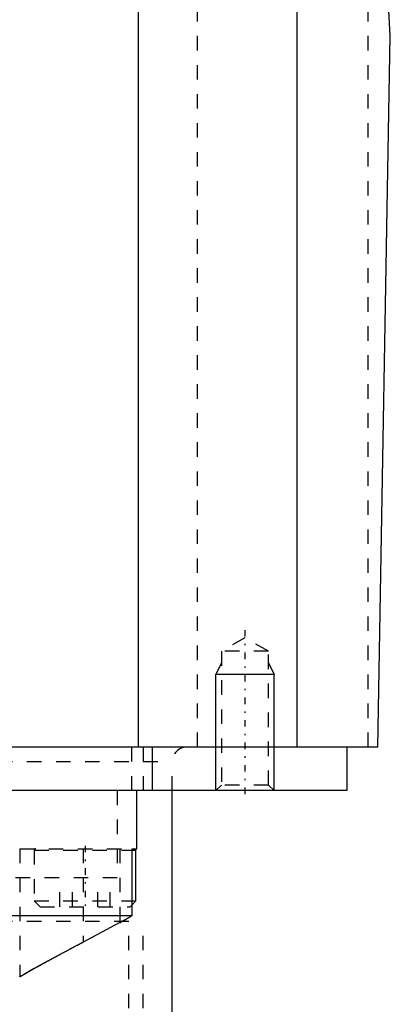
# Model space of a CAD drawing. Extents: x -70 to 70, y -1 to 583.
# Tile 10 of 13: x 32 to 58, y 185 to 253. Entities that reach past the tile are written whole.
import ezdxf

# ---------------------------------------------------------------- set-up
doc = ezdxf.new("R2010")
doc.units = 0
doc.linetypes.add('CENTER', pattern=[1.5, 0.45, -0.5, 0.05, -0.5])
doc.linetypes.add('DASHED', pattern=[2, 1, -1])
for name, color, linetype in [('AM_0', 7, 'CONTINUOUS'), ('AM_10', 7, 'CONTINUOUS'), ('AM_3', 7, 'DASHED'), ('AM_7', 7, 'CENTER')]:
    doc.layers.add(name, color=color, linetype=linetype)

msp = doc.modelspace()

# ---------------------------------------------------------------- linework, layer by layer
at = {"layer": 'AM_0', "color": 7, "linetype": 'CONTINUOUS'}
for p, q in [((58, 251.5), (50.806, 388.762)), ((51.584, 202.5), (51.584, 373.93)), ((40.682, 202.5), (40.682, 343.659)), ((57.145, 202.5), (58, 251.5)), ((57.145, 202.5), (0.158, 202.5)), ((41.645, 199.5), (41.645, 202.5)), ((55, 202.5), (55, 199.5)), ((55, 199.5), (-55, 199.5)), ((40.559, 195.5), (40.559, 199.5)), ((43, 182.5), (43, 199.5)), ((40.238, 190.893), (40.238, 195.5)), ((40.238, 195.5), (40.559, 195.5)), ((40.239, 195.4), (40.5, 195.4)), ((40.5, 191.9), (40.5, 195.4)), ((40.238, 191.638), (40.5, 191.9)), ((40.239, 191.9), (40.5, 191.9)), ((27.783, 190.893), (40.238, 190.893)), ((39.389, 190.403), (36.871, 189.067)), ((35.358, 188.262), (34.856, 187.989)), ((34.118, 187.584), (33.499, 187.239)), ((32.819, 186.854), (32.568, 186.71))]:
    msp.add_line(p, q, dxfattribs=at)
for points in [[(40.238, 190.893, 0), (40.223, 190.883, 0), (40.191, 190.863, 0), (40.156, 190.841, 0), (40.138, 190.829, 0), (40.119, 190.817, 0), (40.079, 190.793, 0), (40.037, 190.768, 0), (39.993, 190.741, 0), (39.947, 190.714, 0), (39.899, 190.687, 0), (39.874, 190.672, 0), (39.849, 190.658, 0), (39.799, 190.629, 0), (39.747, 190.6, 0), (39.694, 190.57, 0), (39.64, 190.54, 0), (39.585, 190.51, 0), (39.557, 190.494, 0), (39.529, 190.479, 0), (39.473, 190.449, 0), (39.417, 190.418, 0), (39.389, 190.403, 0)], [(39.389, 190.403, 0), (39.417, 190.418, 0), (39.473, 190.449, 0), (39.529, 190.479, 0), (39.557, 190.494, 0), (39.585, 190.51, 0), (39.639, 190.54, 0), (39.693, 190.57, 0), (39.747, 190.6, 0), (39.799, 190.629, 0), (39.849, 190.658, 0), (39.874, 190.672, 0), (39.899, 190.686, 0), (39.946, 190.714, 0), (39.993, 190.741, 0), (40.037, 190.768, 0), (40.079, 190.793, 0), (40.119, 190.817, 0), (40.138, 190.829, 0), (40.156, 190.84, 0), (40.191, 190.863, 0), (40.223, 190.883, 0), (40.238, 190.893, 0)], [(32.5, 186.671, 0), (32.5, 186.671, 0), (32.501, 186.672, 0), (32.503, 186.673, 0), (32.505, 186.674, 0), (32.506, 186.675, 0), (32.51, 186.677, 0), (32.516, 186.68, 0), (32.522, 186.684, 0), (32.529, 186.688, 0), (32.537, 186.693, 0), (32.542, 186.695, 0), (32.547, 186.698, 0), (32.557, 186.704, 0), (32.568, 186.71, 0), (32.581, 186.717, 0), (32.594, 186.725, 0), (32.608, 186.733, 0), (32.616, 186.738, 0), (32.624, 186.742, 0), (32.64, 186.751, 0), (32.657, 186.761, 0), (32.666, 186.766, 0), (32.675, 186.772, 0), (32.694, 186.782, 0), (32.714, 186.794, 0), (32.725, 186.8, 0), (32.735, 186.806, 0), (32.757, 186.818, 0), (32.78, 186.831, 0), (32.804, 186.845, 0), (32.828, 186.859, 0), (32.854, 186.874, 0), (32.867, 186.881, 0), (32.88, 186.889, 0), (32.908, 186.904, 0), (32.936, 186.92, 0), (32.965, 186.937, 0), (32.995, 186.954, 0), (33.026, 186.971, 0), (33.041, 186.98, 0), (33.057, 186.989, 0), (33.089, 187.007, 0), (33.122, 187.026, 0), (33.156, 187.045, 0), (33.191, 187.065, 0), (33.226, 187.085, 0), (33.244, 187.095, 0), (33.262, 187.105, 0), (33.299, 187.126, 0), (33.336, 187.147, 0), (33.375, 187.169, 0), (33.413, 187.191, 0), (33.453, 187.213, 0), (33.473, 187.224, 0), (33.493, 187.235, 0), (33.534, 187.258, 0), (33.576, 187.282, 0), (33.618, 187.305, 0), (33.661, 187.329, 0), (33.704, 187.353, 0), (33.726, 187.366, 0), (33.748, 187.378, 0), (33.793, 187.403, 0), (33.838, 187.428, 0), (33.861, 187.441, 0), (33.884, 187.454, 0), (33.93, 187.48, 0), (33.977, 187.506, 0), (34.001, 187.519, 0), (34.024, 187.532, 0), (34.072, 187.559, 0), (34.121, 187.585, 0), (34.17, 187.612, 0), (34.219, 187.64, 0), (34.269, 187.667, 0), (34.294, 187.681, 0), (34.319, 187.695, 0), (34.37, 187.723, 0), (34.421, 187.751, 0), (34.473, 187.78, 0), (34.525, 187.808, 0), (34.577, 187.837, 0), (34.604, 187.851, 0), (34.63, 187.866, 0), (34.683, 187.895, 0), (34.737, 187.924, 0), (34.791, 187.954, 0), (34.845, 187.984, 0), (34.9, 188.013, 0), (34.928, 188.028, 0), (34.955, 188.043, 0), (35.011, 188.074, 0), (35.066, 188.104, 0), (35.122, 188.134, 0), (35.179, 188.165, 0), (35.235, 188.195, 0), (35.264, 188.211, 0), (35.292, 188.226, 0), (35.35, 188.257, 0), (35.407, 188.288, 0), (35.465, 188.319, 0), (35.523, 188.35, 0), (35.581, 188.382, 0), (35.61, 188.397, 0), (35.639, 188.413, 0), (35.698, 188.445, 0), (35.757, 188.476, 0), (35.786, 188.492, 0), (35.816, 188.508, 0), (35.875, 188.539, 0), (35.934, 188.571, 0), (35.964, 188.587, 0), (35.994, 188.603, 0), (36.053, 188.635, 0), (36.113, 188.666, 0), (36.173, 188.698, 0), (36.233, 188.73, 0), (36.294, 188.762, 0), (36.324, 188.778, 0), (36.354, 188.794, 0), (36.414, 188.826, 0), (36.475, 188.858, 0), (36.536, 188.89, 0), (36.597, 188.922, 0), (36.657, 188.955, 0), (36.688, 188.971, 0), (36.718, 188.987, 0), (36.779, 189.019, 0), (36.84, 189.051, 0), (36.871, 189.067, 0)]]:
    msp.add_polyline3d(points, dxfattribs=at)
msp.add_arc((40.4, 195.4), 0.1, 0, 90, dxfattribs=at)
at = {"layer": 'AM_10', "color": 7, "linetype": 'CONTINUOUS'}
for p, q in [((46.379, 208.3), (46, 207.5)), ((49.621, 208.3), (50, 207.5)), ((50, 207.5), (46, 207.5)), ((46, 199.5), (46, 207.5)), ((50, 199.5), (50, 207.5))]:
    msp.add_line(p, q, dxfattribs=at)
at = {"layer": 'AM_3', "color": 6, "linetype": 'DASHED'}
for p, q in [((56.476, 202.5), (56.476, 280.583)), ((44.725, 202.5), (44.725, 257.5)), ((48, 210.036), (46.379, 209.1)), ((49.621, 209.1), (48, 210.036)), ((46.379, 209.1), (46.379, 199.879)), ((49.621, 209.1), (46.379, 209.1)), ((49.621, 199.879), (49.621, 209.1)), ((40.225, 199.5), (40.225, 202.5)), ((41, 202.5), (41, 199.5)), ((-43, 201.5), (43, 201.5)), ((43, 199.5), (43, 201.5)), ((39.215, 199.5), (39.215, 193.5)), ((46.379, 199.879), (46, 199.5)), ((49.621, 199.879), (46.379, 199.879)), ((50, 199.5), (49.621, 199.879)), ((32.5, 195.5), (32.5, 186.671)), ((32.5, 195.5), (40.238, 195.5)), ((36.871, 195.5), (36.871, 189.067)), ((39.389, 195.5), (39.389, 190.403)), ((33.5, 195.4), (33.5, 191.9)), ((33.5, 195.4), (40.239, 195.4)), ((39.215, 193.5), (-39.215, 193.5)), ((35.268, 191.5), (35.268, 193.5)), ((36.134, 191.5), (36.134, 193.5)), ((37.866, 191.5), (37.866, 193.5)), ((38.732, 191.5), (38.732, 193.5)), ((33.5, 191.9), (33.9, 191.5)), ((33.5, 191.9), (40.239, 191.9)), ((33.9, 191.5), (40.1, 191.5)), ((40.1, 191.5), (40.238, 191.638)), ((-41, 190.5), (41, 190.5)), ((40, 182.5), (40, 190.5)), ((41, 182.5), (41, 190.5)), ((36.871, 189.067), (35.358, 188.262)), ((34.856, 187.989), (34.118, 187.584)), ((32.568, 186.71), (32.5, 186.671)), ((33.499, 187.239), (32.819, 186.854))]:
    msp.add_line(p, q, dxfattribs=at)
for centre, radius in [((44, 201.5), 1), ((33.6, 195.4), 0.1)]:
    msp.add_arc(centre, radius, 90, 180, dxfattribs=at)
at = {"layer": 'AM_7', "color": 4, "linetype": 'CENTER'}
for p, q in [((48, 210.563), (48, 198.973)), ((37, 195.7), (37, 191.3))]:
    msp.add_line(p, q, dxfattribs=at)

doc.saveas('drawing.dxf')
